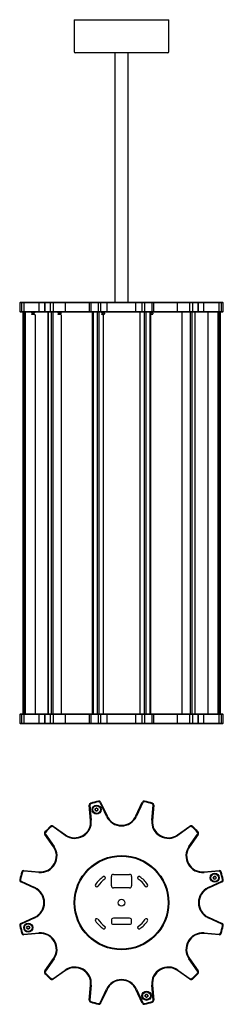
# Model space of a CAD drawing. Header units: millimetres. Extents: x 653 to 954, y 897 to 2357.
import ezdxf

# ---------------------------------------------------------------- set-up
doc = ezdxf.new("R2010")
doc.units = ezdxf.units.MM
doc.header["$LTSCALE"] = 10

msp = doc.modelspace()

# ---------------------------------------------------------------- linework, layer by layer
at = {"color": 7, "linetype": 'Continuous', "lineweight": 25}
for p, q in [((733.3, 2357.4), (733.3, 2310.1)), ((733.3, 2357.4), (873.3, 2357.4)), ((873.3, 2310.1), (873.3, 2357.4)), ((871.6, 2308.4), (735, 2308.4)), ((793.3, 2308.4), (793.3, 1938.4)), ((813.3, 1938.4), (813.3, 2308.4)), ((653.5, 1938.4), (652.5, 1937.4)), ((652.5, 1937.4), (652.5, 1924.4)), ((652.6, 1937.4), (652.5, 1937.4)), ((653.6, 1938.4), (652.6, 1937.4)), ((655.7, 1937.4), (652.6, 1937.4)), ((652.6, 1937.4), (652.6, 1924.4)), ((653.5, 1938.4), (653.6, 1938.4)), ((653.6, 1938.4), (656.6, 1938.4)), ((656.6, 1938.4), (655.7, 1937.4)), ((658.8, 1937.4), (655.7, 1937.4)), ((655.7, 1924.4), (655.7, 1937.4)), ((656.6, 1938.4), (658.7, 1938.4)), ((658.7, 1938.4), (658.8, 1937.4)), ((658.7, 1938.4), (681.1, 1938.4)), ((658.8, 1937.4), (658.8, 1924.4)), ((681.2, 1937.4), (658.8, 1937.4)), ((681.1, 1938.4), (681.2, 1937.4)), ((681.1, 1938.4), (690.1, 1938.4)), ((689.1, 1937.4), (681.2, 1937.4)), ((681.2, 1924.4), (681.2, 1937.4)), ((690.1, 1938.4), (689.1, 1937.4)), ((689.1, 1937.4), (689.1, 1924.4)), ((689.9, 1937.4), (689.1, 1937.4)), ((690.7, 1938.4), (689.9, 1937.4)), ((698.3, 1937.4), (689.9, 1937.4)), ((689.9, 1937.4), (689.9, 1924.4)), ((690.1, 1938.4), (690.7, 1938.4)), ((690.7, 1938.4), (698.9, 1938.4)), ((698.9, 1938.4), (698.3, 1937.4)), ((702, 1937.4), (698.3, 1937.4)), ((698.3, 1924.4), (698.3, 1937.4)), ((698.9, 1938.4), (701.5, 1938.4)), ((701.5, 1938.4), (702, 1937.4)), ((701.5, 1938.4), (719.9, 1938.4)), ((702, 1937.4), (702, 1924.4)), ((720.4, 1937.4), (702, 1937.4)), ((719.9, 1938.4), (720.4, 1937.4)), ((719.9, 1938.4), (756.5, 1938.4)), ((755.5, 1937.4), (720.4, 1937.4)), ((720.4, 1924.4), (720.4, 1937.4)), ((756.5, 1938.4), (755.5, 1937.4)), ((755.5, 1937.4), (755.5, 1924.4)), ((757.6, 1937.4), (755.5, 1937.4)), ((756.5, 1938.4), (757.9, 1938.4)), ((757.9, 1938.4), (757.6, 1937.4)), ((769, 1937.4), (757.6, 1937.4)), ((757.6, 1937.4), (757.6, 1924.4)), ((757.9, 1938.4), (769.2, 1938.4)), ((769.2, 1938.4), (769, 1937.4)), ((772.4, 1937.4), (769, 1937.4)), ((769, 1924.4), (769, 1937.4)), ((769.2, 1938.4), (771.5, 1938.4)), ((771.5, 1938.4), (772.4, 1937.4)), ((771.5, 1938.4), (781, 1938.4)), ((772.4, 1937.4), (772.4, 1924.4)), ((781.9, 1937.4), (772.4, 1937.4)), ((781, 1938.4), (781.9, 1937.4)), ((781, 1938.4), (825.5, 1938.4)), ((781.9, 1924.4), (781.9, 1937.4)), ((824.6, 1937.4), (781.9, 1937.4)), ((825.5, 1938.4), (824.6, 1937.4)), ((834.1, 1937.4), (824.6, 1937.4)), ((824.6, 1924.4), (824.6, 1937.4)), ((825.5, 1938.4), (835, 1938.4)), ((835, 1938.4), (834.1, 1937.4)), ((837.5, 1937.4), (834.1, 1937.4)), ((834.1, 1924.4), (834.1, 1937.4)), ((835, 1938.4), (837.3, 1938.4)), ((837.3, 1938.4), (837.5, 1937.4)), ((837.3, 1938.4), (848.6, 1938.4)), ((837.5, 1937.4), (837.5, 1924.4)), ((848.9, 1937.4), (837.5, 1937.4)), ((848.6, 1938.4), (848.9, 1937.4)), ((848.6, 1938.4), (850, 1938.4)), ((848.9, 1924.4), (848.9, 1937.4)), ((851, 1937.4), (848.9, 1937.4)), ((851, 1937.4), (850, 1938.4)), ((850, 1938.4), (886.7, 1938.4)), ((851, 1924.4), (851, 1937.4)), ((886.1, 1937.4), (851, 1937.4)), ((886.7, 1938.4), (886.1, 1937.4)), ((886.1, 1924.4), (886.1, 1937.4)), ((904.5, 1937.4), (886.1, 1937.4)), ((886.7, 1938.4), (905.1, 1938.4)), ((905.1, 1938.4), (904.5, 1937.4)), ((908.3, 1937.4), (904.5, 1937.4)), ((904.5, 1924.4), (904.5, 1937.4)), ((905.1, 1938.4), (907.6, 1938.4)), ((907.6, 1938.4), (908.3, 1937.4)), ((907.6, 1938.4), (915.9, 1938.4)), ((908.3, 1937.4), (908.3, 1924.4)), ((916.6, 1937.4), (908.3, 1937.4)), ((915.9, 1938.4), (916.6, 1937.4)), ((915.9, 1938.4), (916.4, 1938.4)), ((917.4, 1937.4), (916.4, 1938.4)), ((916.4, 1938.4), (925.4, 1938.4)), ((916.6, 1924.4), (916.6, 1937.4)), ((917.4, 1937.4), (916.6, 1937.4)), ((917.4, 1924.4), (917.4, 1937.4)), ((925.3, 1937.4), (917.4, 1937.4)), ((925.4, 1938.4), (925.3, 1937.4)), ((925.3, 1924.4), (925.3, 1937.4)), ((947.7, 1937.4), (925.3, 1937.4)), ((925.4, 1938.4), (947.8, 1938.4)), ((947.8, 1938.4), (947.7, 1937.4)), ((950.9, 1937.4), (947.7, 1937.4)), ((947.7, 1924.4), (947.7, 1937.4)), ((947.8, 1938.4), (949.9, 1938.4)), ((949.9, 1938.4), (950.9, 1937.4)), ((949.9, 1938.4), (952.9, 1938.4)), ((950.9, 1937.4), (950.9, 1924.4)), ((953.9, 1937.4), (950.9, 1937.4)), ((952.9, 1938.4), (953.9, 1937.4)), ((952.9, 1938.4), (953, 1938.4)), ((954, 1937.4), (953, 1938.4)), ((953.9, 1924.4), (953.9, 1937.4)), ((954, 1937.4), (953.9, 1937.4)), ((954, 1924.4), (954, 1937.4)), ((652.5, 1924.4), (653.5, 1923.4)), ((652.5, 1924.4), (652.6, 1924.4)), ((653.6, 1923.4), (652.6, 1924.4)), ((652.6, 1924.4), (655.7, 1924.4)), ((653.6, 1923.4), (653.5, 1923.4)), ((656.6, 1923.4), (653.6, 1923.4)), ((656.6, 1923.4), (655.7, 1924.4)), ((655.7, 1924.4), (658.8, 1924.4)), ((658.7, 1923.4), (656.6, 1923.4)), ((657, 1923.4), (657, 1327.9)), ((657.1, 1923.4), (657.1, 1327.9)), ((658.7, 1923.4), (658.8, 1924.4)), ((681.1, 1923.4), (658.7, 1923.4)), ((658.7, 1923.4), (658.7, 1327.9)), ((658.8, 1924.4), (681.2, 1924.4)), ((660.8, 1923.4), (660.8, 1327.9)), ((670.4, 1923.1), (674.9, 1923.3)), ((670.4, 1922.5), (670.4, 1923.1)), ((670.4, 1922.5), (670.4, 1920.7)), ((670.4, 1920.1), (670.4, 1920.7)), ((674.9, 1919.9), (670.4, 1920.1)), ((671, 1923.2), (671, 1922.6)), ((671, 1920.7), (671, 1920.1)), ((671.4, 1922.7), (671.3, 1922.6)), ((671.3, 1922.6), (671.3, 1920.6)), ((671.3, 1920.6), (671.4, 1920.5)), ((672.6, 1922.7), (671.4, 1922.7)), ((671.4, 1920.5), (672.6, 1920.5)), ((672.7, 1922.2), (671.5, 1922.2)), ((671.5, 1922.2), (671.5, 1921)), ((671.5, 1921), (672.7, 1921)), ((672.7, 1922.2), (672.7, 1921)), ((675.4, 1919.4), (675.4, 1327.9)), ((681.2, 1924.4), (681.1, 1923.4)), ((690.1, 1923.4), (681.1, 1923.4)), ((681.2, 1924.4), (689.1, 1924.4)), ((689.1, 1924.4), (690.1, 1923.4)), ((689.1, 1924.4), (689.9, 1924.4)), ((689.9, 1924.4), (698.3, 1924.4)), ((689.9, 1924.4), (690.7, 1923.4)), ((690.7, 1923.4), (690.1, 1923.4)), ((698.9, 1923.4), (690.7, 1923.4)), ((694, 1923.4), (694, 1327.9)), ((694.6, 1923.4), (694.6, 1327.9)), ((698.3, 1924.4), (702, 1924.4)), ((698.3, 1924.4), (698.9, 1923.4)), ((701.5, 1923.4), (698.9, 1923.4)), ((699.1, 1923.4), (699.1, 1327.9)), ((702, 1924.4), (701.5, 1923.4)), ((719.9, 1923.4), (701.5, 1923.4)), ((701.6, 1923.4), (701.6, 1327.9)), ((702, 1924.4), (720.4, 1924.4)), ((709.7, 1923.1), (713.4, 1923.3)), ((709.7, 1922.5), (709.7, 1923.1)), ((709.7, 1922.5), (709.7, 1920.7)), ((709.7, 1920.1), (709.7, 1920.7)), ((713.4, 1919.9), (709.7, 1920.1)), ((710.1, 1922.6), (710.1, 1922.6)), ((710.1, 1920.7), (710.1, 1920.7)), ((712, 1922.7), (710.8, 1922.6)), ((710.8, 1922.6), (710.8, 1920.6)), ((710.8, 1920.6), (712, 1920.5)), ((713, 1922.7), (712, 1922.7)), ((712, 1920.5), (713, 1920.5)), ((713.3, 1922.2), (712.3, 1922.2)), ((712.3, 1922.2), (712.3, 1921)), ((712.3, 1921), (713.3, 1921)), ((713.3, 1922.2), (713.3, 1921)), ((713.8, 1919.4), (713.8, 1327.9)), ((720.4, 1924.4), (719.9, 1923.4)), ((756.5, 1923.4), (719.9, 1923.4)), ((720.4, 1924.4), (755.5, 1924.4)), ((755.5, 1924.4), (756.5, 1923.4)), ((755.5, 1924.4), (757.6, 1924.4)), ((757.9, 1923.4), (756.5, 1923.4)), ((757.6, 1924.4), (769, 1924.4)), ((757.6, 1924.4), (757.9, 1923.4)), ((769.2, 1923.4), (757.9, 1923.4)), ((759.8, 1923.4), (759.8, 1327.9)), ((761.3, 1923.4), (761.3, 1327.9)), ((767.4, 1923.4), (767.4, 1327.9)), ((769, 1924.4), (772.4, 1924.4)), ((769, 1924.4), (769.2, 1923.4)), ((771.5, 1923.4), (769.2, 1923.4)), ((769.7, 1923.4), (769.7, 1327.9)), ((772.4, 1924.4), (771.5, 1923.4)), ((781, 1923.4), (771.5, 1923.4)), ((772.4, 1924.4), (781.9, 1924.4)), ((774, 1923.1), (776, 1923.3)), ((774, 1922.5), (774, 1923.1)), ((774, 1922.5), (774, 1920.7)), ((774, 1920.1), (774, 1920.7)), ((776, 1919.9), (774, 1920.1)), ((777.1, 1922.7), (775, 1922.6)), ((775, 1922.6), (775, 1920.6)), ((775, 1920.6), (777.1, 1920.5)), ((776.2, 1919.4), (776.2, 1327.9)), ((777.6, 1922.7), (777.1, 1922.7)), ((777.1, 1920.5), (777.6, 1920.5)), ((778.1, 1922.2), (777.5, 1922.2)), ((777.5, 1922.2), (777.5, 1921)), ((777.5, 1921), (778.1, 1921)), ((778.1, 1922.2), (778.1, 1921)), ((781.9, 1924.4), (781, 1923.4)), ((825.5, 1923.4), (781, 1923.4)), ((781.9, 1924.4), (824.6, 1924.4)), ((824.6, 1924.4), (834.1, 1924.4)), ((824.6, 1924.4), (825.5, 1923.4)), ((835, 1923.4), (825.5, 1923.4)), ((830.3, 1923.4), (830.3, 1327.9)), ((834.1, 1924.4), (837.5, 1924.4)), ((834.1, 1924.4), (835, 1923.4)), ((837.3, 1923.4), (835, 1923.4)), ((836.9, 1923.4), (836.9, 1327.9)), ((837.5, 1924.4), (837.3, 1923.4)), ((848.6, 1923.4), (837.3, 1923.4)), ((837.5, 1924.4), (848.9, 1924.4)), ((839.2, 1923.4), (839.2, 1327.9)), ((845.3, 1923.4), (845.3, 1327.9)), ((846.7, 1327.9), (846.7, 1923.4)), ((849.1, 1922.7), (846.8, 1922.6)), ((846.8, 1922.6), (846.9, 1922.6)), ((846.9, 1920.6), (846.8, 1920.6)), ((846.8, 1920.6), (849.1, 1920.5)), ((849.1, 1922.7), (846.9, 1922.6)), ((846.9, 1922.6), (846.9, 1920.6)), ((846.9, 1920.6), (849.1, 1920.5)), ((848.9, 1924.4), (848.6, 1923.4)), ((850, 1923.4), (848.6, 1923.4)), ((848.9, 1924.4), (851, 1924.4)), ((849.2, 1922.7), (849.1, 1922.7)), ((849.1, 1922.7), (849.1, 1922.7)), ((849.1, 1922.7), (849.1, 1922.7)), ((849.1, 1920.5), (849.2, 1920.5)), ((849.1, 1920.5), (849.1, 1920.5)), ((849.1, 1920.5), (849.1, 1920.5)), ((849.7, 1922.2), (849.7, 1921)), ((850, 1923.4), (851, 1924.4)), ((886.7, 1923.4), (850, 1923.4)), ((851, 1924.4), (886.1, 1924.4)), ((886.1, 1924.4), (886.7, 1923.4)), ((886.1, 1924.4), (904.5, 1924.4)), ((905.1, 1923.4), (886.7, 1923.4)), ((892.7, 1923.4), (892.7, 1327.9)), ((904.5, 1924.4), (908.3, 1924.4)), ((904.5, 1924.4), (905.1, 1923.4)), ((904.9, 1923.4), (904.9, 1327.9)), ((907.6, 1923.4), (905.1, 1923.4)), ((907.4, 1923.4), (907.4, 1327.9)), ((908.3, 1924.4), (907.6, 1923.4)), ((915.9, 1923.4), (907.6, 1923.4)), ((908.3, 1924.4), (916.6, 1924.4)), ((911.9, 1923.4), (911.9, 1327.9)), ((912.5, 1327.9), (912.5, 1923.4)), ((916.6, 1924.4), (915.9, 1923.4)), ((916.4, 1923.4), (915.9, 1923.4)), ((916.4, 1923.4), (917.4, 1924.4)), ((925.4, 1923.4), (916.4, 1923.4)), ((916.6, 1924.4), (917.4, 1924.4)), ((917.4, 1924.4), (925.3, 1924.4)), ((925.3, 1924.4), (925.4, 1923.4)), ((925.3, 1924.4), (947.7, 1924.4)), ((947.8, 1923.4), (925.4, 1923.4)), ((931.1, 1923.4), (931.1, 1327.9)), ((945.8, 1923.4), (945.8, 1327.9)), ((947.7, 1924.4), (950.9, 1924.4)), ((947.7, 1924.4), (947.8, 1923.4)), ((949.9, 1923.4), (947.8, 1923.4)), ((947.8, 1923.4), (947.8, 1327.9)), ((949.5, 1327.9), (949.5, 1923.4)), ((949.5, 1923.4), (949.5, 1327.9)), ((950.9, 1924.4), (949.9, 1923.4)), ((952.9, 1923.4), (949.9, 1923.4)), ((950.9, 1924.4), (953.9, 1924.4)), ((953.9, 1924.4), (952.9, 1923.4)), ((953, 1923.4), (952.9, 1923.4)), ((953, 1923.4), (954, 1924.4)), ((953.9, 1924.4), (954, 1924.4)), ((653.5, 1327.9), (652.5, 1326.9)), ((652.5, 1326.9), (652.5, 1313.9)), ((652.6, 1326.9), (652.5, 1326.9)), ((653.6, 1327.9), (652.6, 1326.9)), ((655.7, 1326.9), (652.6, 1326.9)), ((652.6, 1326.9), (652.6, 1313.9)), ((653.5, 1327.9), (653.6, 1327.9)), ((653.6, 1327.9), (656.6, 1327.9)), ((656.6, 1327.9), (655.7, 1326.9)), ((658.8, 1326.9), (655.7, 1326.9)), ((655.7, 1313.9), (655.7, 1326.9)), ((656.6, 1327.9), (658.7, 1327.9)), ((658.7, 1327.9), (658.8, 1326.9)), ((658.7, 1327.9), (681.1, 1327.9)), ((658.8, 1326.9), (658.8, 1313.9)), ((681.2, 1326.9), (658.8, 1326.9)), ((681.1, 1327.9), (681.2, 1326.9)), ((681.1, 1327.9), (690.1, 1327.9)), ((689.1, 1326.9), (681.2, 1326.9)), ((681.2, 1313.9), (681.2, 1326.9)), ((690.1, 1327.9), (689.1, 1326.9)), ((689.1, 1326.9), (689.1, 1313.9)), ((689.9, 1326.9), (689.1, 1326.9)), ((690.7, 1327.9), (689.9, 1326.9)), ((698.3, 1326.9), (689.9, 1326.9)), ((689.9, 1326.9), (689.9, 1313.9)), ((690.1, 1327.9), (690.7, 1327.9)), ((690.7, 1327.9), (698.9, 1327.9)), ((698.9, 1327.9), (698.3, 1326.9)), ((702, 1326.9), (698.3, 1326.9)), ((698.3, 1313.9), (698.3, 1326.9)), ((698.9, 1327.9), (701.5, 1327.9)), ((701.5, 1327.9), (702, 1326.9)), ((701.5, 1327.9), (719.9, 1327.9)), ((702, 1326.9), (702, 1313.9)), ((720.4, 1326.9), (702, 1326.9)), ((719.9, 1327.9), (720.4, 1326.9)), ((719.9, 1327.9), (756.5, 1327.9)), ((755.5, 1326.9), (720.4, 1326.9)), ((720.4, 1313.9), (720.4, 1326.9)), ((756.5, 1327.9), (755.5, 1326.9)), ((755.5, 1326.9), (755.5, 1313.9)), ((757.6, 1326.9), (755.5, 1326.9)), ((756.5, 1327.9), (757.9, 1327.9)), ((757.9, 1327.9), (757.6, 1326.9)), ((769, 1326.9), (757.6, 1326.9)), ((757.6, 1326.9), (757.6, 1313.9)), ((757.9, 1327.9), (769.2, 1327.9)), ((769.2, 1327.9), (769, 1326.9)), ((772.4, 1326.9), (769, 1326.9)), ((769, 1313.9), (769, 1326.9)), ((769.2, 1327.9), (771.5, 1327.9)), ((771.5, 1327.9), (772.4, 1326.9)), ((771.5, 1327.9), (781, 1327.9)), ((772.4, 1326.9), (772.4, 1313.9)), ((781.9, 1326.9), (772.4, 1326.9)), ((781, 1327.9), (781.9, 1326.9)), ((781, 1327.9), (825.5, 1327.9)), ((781.9, 1313.9), (781.9, 1326.9)), ((824.6, 1326.9), (781.9, 1326.9)), ((825.5, 1327.9), (824.6, 1326.9)), ((834.1, 1326.9), (824.6, 1326.9)), ((824.6, 1313.9), (824.6, 1326.9)), ((825.5, 1327.9), (835, 1327.9)), ((835, 1327.9), (834.1, 1326.9)), ((837.5, 1326.9), (834.1, 1326.9)), ((834.1, 1313.9), (834.1, 1326.9)), ((835, 1327.9), (837.3, 1327.9)), ((837.3, 1327.9), (837.5, 1326.9)), ((837.3, 1327.9), (848.6, 1327.9)), ((837.5, 1326.9), (837.5, 1313.9)), ((848.9, 1326.9), (837.5, 1326.9)), ((848.6, 1327.9), (848.9, 1326.9)), ((848.6, 1327.9), (850, 1327.9)), ((848.9, 1313.9), (848.9, 1326.9)), ((851, 1326.9), (848.9, 1326.9)), ((851, 1326.9), (850, 1327.9)), ((850, 1327.9), (886.7, 1327.9)), ((851, 1313.9), (851, 1326.9)), ((886.1, 1326.9), (851, 1326.9)), ((886.7, 1327.9), (886.1, 1326.9)), ((886.1, 1313.9), (886.1, 1326.9)), ((904.5, 1326.9), (886.1, 1326.9)), ((886.7, 1327.9), (905.1, 1327.9)), ((905.1, 1327.9), (904.5, 1326.9)), ((908.3, 1326.9), (904.5, 1326.9)), ((904.5, 1313.9), (904.5, 1326.9)), ((905.1, 1327.9), (907.6, 1327.9)), ((907.6, 1327.9), (908.3, 1326.9)), ((907.6, 1327.9), (915.9, 1327.9)), ((908.3, 1326.9), (908.3, 1313.9)), ((916.6, 1326.9), (908.3, 1326.9)), ((915.9, 1327.9), (916.6, 1326.9)), ((915.9, 1327.9), (916.4, 1327.9)), ((917.4, 1326.9), (916.4, 1327.9)), ((916.4, 1327.9), (925.4, 1327.9)), ((916.6, 1313.9), (916.6, 1326.9)), ((917.4, 1326.9), (916.6, 1326.9)), ((917.4, 1313.9), (917.4, 1326.9)), ((925.3, 1326.9), (917.4, 1326.9)), ((925.4, 1327.9), (925.3, 1326.9)), ((925.3, 1313.9), (925.3, 1326.9)), ((947.7, 1326.9), (925.3, 1326.9)), ((925.4, 1327.9), (947.8, 1327.9)), ((947.8, 1327.9), (947.7, 1326.9)), ((950.9, 1326.9), (947.7, 1326.9)), ((947.7, 1313.9), (947.7, 1326.9)), ((947.8, 1327.9), (949.9, 1327.9)), ((949.9, 1327.9), (950.9, 1326.9)), ((949.9, 1327.9), (952.9, 1327.9)), ((950.9, 1326.9), (950.9, 1313.9)), ((953.9, 1326.9), (950.9, 1326.9)), ((952.9, 1327.9), (953.9, 1326.9)), ((952.9, 1327.9), (953, 1327.9)), ((954, 1326.9), (953, 1327.9)), ((953.9, 1313.9), (953.9, 1326.9)), ((954, 1326.9), (953.9, 1326.9)), ((954, 1313.9), (954, 1326.9)), ((652.5, 1313.9), (653.5, 1312.9)), ((652.5, 1313.9), (652.6, 1313.9)), ((652.6, 1313.9), (655.7, 1313.9)), ((653.6, 1312.9), (652.6, 1313.9)), ((653.6, 1312.9), (653.5, 1312.9)), ((656.6, 1312.9), (653.6, 1312.9)), ((656.6, 1312.9), (655.7, 1313.9)), ((655.7, 1313.9), (658.8, 1313.9)), ((658.7, 1312.9), (656.6, 1312.9)), ((658.7, 1312.9), (658.8, 1313.9)), ((681.1, 1312.9), (658.7, 1312.9)), ((658.8, 1313.9), (681.2, 1313.9)), ((681.2, 1313.9), (681.1, 1312.9)), ((690.1, 1312.9), (681.1, 1312.9)), ((681.2, 1313.9), (689.1, 1313.9)), ((689.1, 1313.9), (690.1, 1312.9)), ((689.1, 1313.9), (689.9, 1313.9)), ((689.9, 1313.9), (698.3, 1313.9)), ((689.9, 1313.9), (690.7, 1312.9)), ((690.7, 1312.9), (690.1, 1312.9)), ((698.9, 1312.9), (690.7, 1312.9)), ((698.3, 1313.9), (702, 1313.9)), ((698.3, 1313.9), (698.9, 1312.9)), ((701.5, 1312.9), (698.9, 1312.9)), ((702, 1313.9), (701.5, 1312.9)), ((719.9, 1312.9), (701.5, 1312.9)), ((702, 1313.9), (720.4, 1313.9)), ((720.4, 1313.9), (719.9, 1312.9)), ((756.5, 1312.9), (719.9, 1312.9)), ((720.4, 1313.9), (755.5, 1313.9)), ((755.5, 1313.9), (756.5, 1312.9)), ((755.5, 1313.9), (757.6, 1313.9)), ((757.9, 1312.9), (756.5, 1312.9)), ((757.6, 1313.9), (769, 1313.9)), ((757.6, 1313.9), (757.9, 1312.9)), ((769.2, 1312.9), (757.9, 1312.9)), ((769, 1313.9), (772.4, 1313.9)), ((769, 1313.9), (769.2, 1312.9)), ((771.5, 1312.9), (769.2, 1312.9)), ((772.4, 1313.9), (771.5, 1312.9)), ((781, 1312.9), (771.5, 1312.9)), ((772.4, 1313.9), (781.9, 1313.9)), ((781.9, 1313.9), (781, 1312.9)), ((825.5, 1312.9), (781, 1312.9)), ((781.9, 1313.9), (824.6, 1313.9)), ((824.6, 1313.9), (834.1, 1313.9)), ((824.6, 1313.9), (825.5, 1312.9)), ((835, 1312.9), (825.5, 1312.9)), ((834.1, 1313.9), (837.5, 1313.9)), ((834.1, 1313.9), (835, 1312.9)), ((837.3, 1312.9), (835, 1312.9)), ((837.5, 1313.9), (837.3, 1312.9)), ((848.6, 1312.9), (837.3, 1312.9)), ((837.5, 1313.9), (848.9, 1313.9)), ((848.9, 1313.9), (848.6, 1312.9)), ((850, 1312.9), (848.6, 1312.9)), ((848.9, 1313.9), (851, 1313.9)), ((850, 1312.9), (851, 1313.9)), ((886.7, 1312.9), (850, 1312.9)), ((851, 1313.9), (886.1, 1313.9)), ((886.1, 1313.9), (886.7, 1312.9)), ((886.1, 1313.9), (904.5, 1313.9)), ((905.1, 1312.9), (886.7, 1312.9)), ((904.5, 1313.9), (908.3, 1313.9)), ((904.5, 1313.9), (905.1, 1312.9)), ((907.6, 1312.9), (905.1, 1312.9)), ((908.3, 1313.9), (907.6, 1312.9)), ((915.9, 1312.9), (907.6, 1312.9)), ((908.3, 1313.9), (916.6, 1313.9)), ((916.6, 1313.9), (915.9, 1312.9)), ((916.4, 1312.9), (915.9, 1312.9)), ((916.4, 1312.9), (917.4, 1313.9)), ((925.4, 1312.9), (916.4, 1312.9)), ((916.6, 1313.9), (917.4, 1313.9)), ((917.4, 1313.9), (925.3, 1313.9)), ((925.3, 1313.9), (925.4, 1312.9)), ((925.3, 1313.9), (947.7, 1313.9)), ((947.8, 1312.9), (925.4, 1312.9)), ((947.7, 1313.9), (950.9, 1313.9)), ((947.7, 1313.9), (947.8, 1312.9)), ((949.9, 1312.9), (947.8, 1312.9)), ((950.9, 1313.9), (949.9, 1312.9)), ((952.9, 1312.9), (949.9, 1312.9)), ((950.9, 1313.9), (953.9, 1313.9)), ((953.9, 1313.9), (952.9, 1312.9)), ((953, 1312.9), (952.9, 1312.9)), ((953, 1312.9), (954, 1313.9)), ((953.9, 1313.9), (954, 1313.9)), ((757.5, 1169.8), (755.5, 1192.2)), ((756.5, 1192.3), (758.5, 1169.9)), ((764.3, 1187), (766.3, 1188.2)), ((764.3, 1184.7), (764.3, 1187)), ((766.3, 1183.5), (764.3, 1184.7)), ((766.3, 1188.2), (768.3, 1187)), ((768.3, 1184.7), (766.3, 1183.5)), ((768.3, 1187), (768.3, 1184.7)), ((781, 1175.9), (771.5, 1196.3)), ((772.4, 1196.7), (781.9, 1176.3)), ((824.6, 1176.3), (834.1, 1196.7)), ((835, 1196.3), (825.5, 1175.9)), ((848.1, 1169.9), (850, 1192.3)), ((851, 1192.2), (849.1, 1169.8)), ((719.9, 1147.6), (701.5, 1160.5)), ((702, 1161.3), (720.4, 1148.4)), ((886.1, 1148.4), (904.5, 1161.3)), ((905.1, 1160.5), (886.7, 1147.6)), ((702.6, 1130.5), (689.7, 1149)), ((690.5, 1149.5), (703.4, 1131.1)), ((903.1, 1131.1), (916, 1149.5)), ((916.9, 1149), (904, 1130.5)), ((658.8, 1095.5), (681.2, 1093.5)), ((925.3, 1093.5), (947.7, 1095.5)), ((681.1, 1092.5), (658.7, 1094.5)), ((788.3, 1072.7), (788.3, 1086.7)), ((791.3, 1089.7), (815.3, 1089.7)), ((818.3, 1086.7), (818.3, 1072.7)), ((947.8, 1094.5), (925.4, 1092.5)), ((939.1, 1084.7), (940.2, 1086.7)), ((940.2, 1082.7), (939.1, 1084.7)), ((940.2, 1086.7), (942.5, 1086.7)), ((942.5, 1082.7), (940.2, 1082.7)), ((942.5, 1086.7), (943.7, 1084.7)), ((943.7, 1084.7), (942.5, 1082.7)), ((674.6, 1069.1), (654.3, 1078.6)), ((654.7, 1079.5), (675.1, 1070)), ((815.3, 1069.7), (791.3, 1069.7)), ((931.5, 1070), (951.8, 1079.5)), ((952.3, 1078.6), (931.9, 1069.1)), ((654.3, 1016.8), (674.6, 1026.3)), ((675.1, 1025.4), (654.7, 1015.9)), ((815.3, 1024.7), (791.3, 1024.7)), ((951.8, 1015.9), (931.5, 1025.4)), ((931.9, 1026.3), (952.3, 1016.8)), ((662.8, 1010.7), (664, 1012.7)), ((664, 1008.7), (662.8, 1010.7)), ((664, 1012.7), (666.3, 1012.7)), ((666.3, 1008.7), (664, 1008.7)), ((666.3, 1012.7), (667.4, 1010.7)), ((667.4, 1010.7), (666.3, 1008.7)), ((788.3, 1021.7), (788.3, 1018.7)), ((791.3, 1015.7), (815.3, 1015.7)), ((818.3, 1018.7), (818.3, 1021.7)), ((658.7, 1001), (681.1, 1002.9)), ((681.2, 1001.9), (658.8, 1000)), ((947.7, 1000), (925.3, 1001.9)), ((925.4, 1002.9), (947.8, 1001)), ((689.7, 946.5), (702.6, 964.9)), ((703.4, 964.3), (690.5, 945.9)), ((916, 945.9), (903.1, 964.3)), ((904, 964.9), (916.9, 946.5)), ((701.5, 934.9), (719.9, 947.8)), ((720.4, 947), (702, 934.1)), ((904.5, 934.1), (886.1, 947)), ((886.7, 947.8), (905.1, 934.9)), ((755.5, 903.2), (757.5, 925.6)), ((758.5, 925.6), (756.5, 903.2)), ((850, 903.2), (848.1, 925.6)), ((849.1, 925.6), (851, 903.2)), ((771.5, 899.1), (781, 919.5)), ((781.9, 919.1), (772.4, 898.7)), ((834.1, 898.7), (824.6, 919.1)), ((825.5, 919.5), (835, 899.1)), ((838.3, 910.7), (840.3, 911.9)), ((838.3, 908.4), (838.3, 910.7)), ((840.3, 907.3), (838.3, 908.4)), ((840.3, 911.9), (842.3, 910.7)), ((842.3, 908.4), (840.3, 907.3)), ((842.3, 910.7), (842.3, 908.4))]:
    msp.add_line(p, q, dxfattribs=at)
at = {"color": 7, "linetype": 'Continuous', "lineweight": 25, "flags": 128}
for points in [[(712.3, 1922.2), (712.3, 1922.3), (712.3, 1922.4), (712.3, 1922.5), (712.2, 1922.6), (712.2, 1922.6), (712.1, 1922.7), (712.1, 1922.7), (712, 1922.7)], [(712, 1920.5), (712.1, 1920.5), (712.1, 1920.6), (712.2, 1920.6), (712.2, 1920.7), (712.3, 1920.8), (712.3, 1920.8), (712.3, 1920.9), (712.3, 1921)], [(713, 1922.7), (713.1, 1922.7), (713.1, 1922.7), (713.2, 1922.6), (713.2, 1922.6), (713.3, 1922.5), (713.3, 1922.4), (713.3, 1922.3), (713.3, 1922.2)], [(713.3, 1921), (713.3, 1920.9), (713.3, 1920.8), (713.3, 1920.8), (713.2, 1920.7), (713.2, 1920.6), (713.1, 1920.6), (713.1, 1920.5), (713, 1920.5)], [(776.2, 1919.4), (776.2, 1919.5), (776.2, 1919.6), (776.1, 1919.7), (776.1, 1919.8), (776.1, 1919.8), (776, 1919.9), (776, 1919.9), (776, 1919.9)]]:
    msp.add_lwpolyline(points, dxfattribs=at)
at = {"color": 7, "linetype": 'Continuous', "lineweight": 25}
for centre, radius in [((766.3, 1185.8), 6.72), ((766.3, 1185.8), 5.67), ((803.3, 1047.7), 70), ((803.3, 1047.7), 69.3), ((803.3, 1047.7), 69), ((941.4, 1084.7), 6.72), ((941.4, 1084.7), 5.67), ((803.3, 1047.7), 5), ((665.1, 1010.7), 6.72), ((665.1, 1010.7), 5.67), ((840.3, 909.6), 6.72), ((840.3, 909.6), 5.67)]:
    msp.add_circle(centre, radius, dxfattribs=at)
for centre, radius, start, end in [((735, 2310.1), 1.7, 180, 270), ((871.6, 2310.1), 1.7, 270, 0), ((669.6, 1922.3), 1.81, 355.8817, 11.7441), ((669.6, 1920.9), 1.81, 348.2559, 4.1183), ((670.7, 1922.3), 1.93, 356.2063, 11.1586), ((670.7, 1920.9), 1.93, 348.8414, 3.7937), ((674.9, 1923.8), 0.498, 272.0128, 310.0986), ((674.9, 1919.4), 0.5, 359.9434, 87.9378), ((713.4, 1923.7), 0.382, 273.4058, 316.1624), ((713.3, 1919.5), 0.468, 355.5021, 82.0618), ((775.9, 1923.5), 0.197, 284.0489, 337.7875), ((777.1, 1922.2), 0.474, 356.8914, 88.8472), ((777.1, 1921), 0.474, 271.1528, 3.1086), ((777.6, 1922.2), 0.476, 356.9713, 86.7754), ((777.6, 1921), 0.476, 273.2246, 3.0287), ((849.2, 1922.2), 0.499, 359.9378, 91.9433), ((849.2, 1921), 0.499, 268.0567, 0.0622), ((803.3, 1047.7), 154.5, 102.8113, 107.1887), ((769.7, 1195.4), 3, 25, 102.8113), ((836.9, 1195.4), 3, 77.1887, 155), ((803.3, 1047.7), 154.5, 72.8113, 77.1887), ((758.5, 1192.4), 3, 107.1887, 185), ((758.5, 1192.4), 2, 107.1887, 185), ((803.3, 1047.7), 153.5, 102.8113, 107.1887), ((766.3, 1185.8), 2, 120, 180), ((766.3, 1185.8), 2, 180, 240), ((766.3, 1185.8), 2, 60, 120), ((766.3, 1185.8), 2, 240, 300), ((766.3, 1185.8), 2, 0, 60), ((766.3, 1185.8), 2, 300, 0), ((769.7, 1195.4), 2, 25, 102.8113), ((836.9, 1195.4), 2, 77.1887, 155), ((803.3, 1047.7), 153.5, 72.8113, 77.1887), ((848, 1192.4), 2, 355, 72.8113), ((848, 1192.4), 3, 355, 72.8113), ((734, 1167.7), 24.6, 235, 5), ((734, 1167.7), 23.6, 235, 5), ((803.3, 1186.3), 24.6, 205, 335), ((803.3, 1186.3), 23.6, 205, 335), ((872.6, 1167.7), 24.6, 175, 305), ((872.6, 1167.7), 23.6, 175, 305), ((803.3, 1047.7), 154.5, 132.8113, 137.1887), ((803.3, 1047.7), 153.5, 132.8113, 137.1887), ((700.3, 1158.9), 3, 55, 132.8113), ((700.3, 1158.9), 2, 55, 132.8113), ((906.2, 1158.9), 3, 47.1887, 125), ((906.2, 1158.9), 2, 47.1887, 125), ((803.3, 1047.7), 153.5, 42.8113, 47.1887), ((803.3, 1047.7), 154.5, 42.8113, 47.1887), ((692.1, 1150.7), 3, 137.1887, 215), ((692.1, 1150.7), 2, 137.1887, 215), ((914.4, 1150.7), 2, 325, 42.8113), ((914.4, 1150.7), 3, 325, 42.8113), ((683.2, 1117), 24.6, 265, 35), ((683.2, 1117), 23.6, 265, 35), ((923.3, 1117), 24.6, 145, 275), ((923.3, 1117), 23.6, 145, 275), ((658.5, 1092.5), 3, 85, 162.8113), ((948, 1092.5), 3, 17.1887, 95), ((655.5, 1081.3), 3, 167.1887, 245), ((803.3, 1047.7), 154.5, 162.8113, 167.1887), ((655.5, 1081.3), 2, 167.1887, 245), ((803.3, 1047.7), 153.5, 162.8113, 167.1887), ((658.5, 1092.5), 2, 85, 162.8113), ((803.3, 1047.7), 47.1, 125, 145), ((803.3, 1047.7), 42.9, 125, 145), ((777.5, 1084.6), 2.1, 305, 125), ((791.3, 1086.7), 3, 90, 180), ((815.3, 1086.7), 3, 0, 90), ((829.1, 1084.6), 2.1, 55, 235), ((803.3, 1047.7), 42.9, 35, 55), ((803.3, 1047.7), 47.1, 35, 55), ((941.4, 1084.7), 2, 150, 210), ((941.4, 1084.7), 2, 90, 150), ((941.4, 1084.7), 2, 210, 270), ((941.4, 1084.7), 2, 30, 90), ((941.4, 1084.7), 2, 270, 330), ((941.4, 1084.7), 2, 330, 30), ((948, 1092.5), 2, 17.1887, 95), ((803.3, 1047.7), 153.5, 12.8113, 17.1887), ((803.3, 1047.7), 154.5, 12.8113, 17.1887), ((951, 1081.3), 2, 295, 12.8113), ((951, 1081.3), 3, 295, 12.8113), ((664.7, 1047.7), 23.6, 295, 65), ((664.7, 1047.7), 24.6, 295, 65), ((766.4, 1073.5), 2.1, 145, 325), ((791.3, 1072.7), 3, 180, 270), ((815.3, 1072.7), 3, 270, 0), ((840.1, 1073.5), 2.1, 215, 35), ((941.8, 1047.7), 24.6, 115, 245), ((941.8, 1047.7), 23.6, 115, 245), ((766.4, 1021.9), 2.1, 35, 215), ((803.3, 1047.7), 42.9, 215, 235), ((791.3, 1021.7), 3, 90, 180), ((815.3, 1021.7), 3, 0, 90), ((803.3, 1047.7), 42.9, 305, 325), ((840.1, 1021.9), 2.1, 325, 145), ((655.5, 1014.1), 3, 115, 192.8113), ((803.3, 1047.7), 154.5, 192.8113, 197.1887), ((655.5, 1014.1), 2, 115, 192.8113), ((803.3, 1047.7), 153.5, 192.8113, 197.1887), ((665.1, 1010.7), 2, 150, 210), ((665.1, 1010.7), 2, 90, 150), ((665.1, 1010.7), 2, 210, 270), ((665.1, 1010.7), 2, 30, 90), ((665.1, 1010.7), 2, 270, 330), ((665.1, 1010.7), 2, 330, 30), ((803.3, 1047.7), 47.1, 215, 235), ((777.5, 1010.9), 2.1, 235, 55), ((791.3, 1018.7), 3, 180, 270), ((815.3, 1018.7), 3, 270, 0), ((829.1, 1010.9), 2.1, 125, 305), ((803.3, 1047.7), 47.1, 305, 325), ((803.3, 1047.7), 153.5, 342.8113, 347.1887), ((803.3, 1047.7), 154.5, 342.8113, 347.1887), ((951, 1014.1), 2, 347.1887, 65), ((951, 1014.1), 3, 347.1887, 65), ((658.5, 1002.9), 3, 197.1887, 275), ((658.5, 1002.9), 2, 197.1887, 275), ((683.2, 978.4), 24.6, 325, 95), ((683.2, 978.4), 23.6, 325, 95), ((923.3, 978.4), 24.6, 85, 215), ((923.3, 978.4), 23.6, 85, 215), ((948, 1002.9), 3, 265, 342.8113), ((948, 1002.9), 2, 265, 342.8113), ((734, 927.7), 24.6, 355, 125), ((734, 927.7), 23.6, 355, 125), ((872.6, 927.7), 24.6, 55, 185), ((872.6, 927.7), 23.6, 55, 185), ((692.1, 944.8), 3, 145, 222.8113), ((803.3, 1047.7), 154.5, 222.8113, 227.1887), ((692.1, 944.8), 2, 145, 222.8113), ((803.3, 1047.7), 153.5, 222.8113, 227.1887), ((700.3, 936.6), 2, 227.1887, 305), ((906.2, 936.6), 2, 235, 312.8113), ((803.3, 1047.7), 153.5, 312.8113, 317.1887), ((803.3, 1047.7), 154.5, 312.8113, 317.1887), ((914.4, 944.8), 2, 317.1887, 35), ((914.4, 944.8), 3, 317.1887, 35), ((700.3, 936.6), 3, 227.1887, 305), ((803.3, 909.1), 24.6, 25, 155), ((803.3, 909.1), 23.6, 25, 155), ((906.2, 936.6), 3, 235, 312.8113), ((840.3, 909.6), 2, 120, 180), ((840.3, 909.6), 2, 180, 240), ((840.3, 909.6), 2, 60, 120), ((840.3, 909.6), 2, 240, 300), ((840.3, 909.6), 2, 360, 60), ((840.3, 909.6), 2, 300, 360), ((758.5, 903), 3, 175, 252.8113), ((758.5, 903), 2, 175, 252.8113), ((803.3, 1047.7), 154.5, 252.8113, 257.1887), ((803.3, 1047.7), 153.5, 252.8113, 257.1887), ((769.7, 900), 3, 257.1887, 335), ((769.7, 900), 2, 257.1887, 335), ((836.9, 900), 3, 205, 282.8113), ((836.9, 900), 2, 205, 282.8113), ((803.3, 1047.7), 153.5, 282.8113, 287.1887), ((803.3, 1047.7), 154.5, 282.8113, 287.1887), ((848, 903), 2, 287.1887, 5), ((848, 903), 3, 287.1887, 5)]:
    msp.add_arc(centre, radius, start, end, dxfattribs=at)
for points in [[(670.4, 1922.5), (670.5, 1922.6), (670.7, 1922.6), (671, 1922.6), (671.2, 1922.6), (671.3, 1922.6), (671.3, 1922.6)], [(671.3, 1920.6), (671.3, 1920.6), (671.2, 1920.6), (671, 1920.7), (670.7, 1920.7), (670.5, 1920.7), (670.4, 1920.7)], [(709.7, 1922.5), (709.7, 1922.6), (709.9, 1922.6), (710.3, 1922.6), (710.6, 1922.6), (710.7, 1922.6), (710.8, 1922.6)], [(710.8, 1920.6), (710.7, 1920.6), (710.6, 1920.6), (710.3, 1920.7), (709.9, 1920.7), (709.7, 1920.7), (709.7, 1920.7)], [(774, 1922.5), (774, 1922.6), (774.1, 1922.6), (774.4, 1922.6), (774.7, 1922.6), (774.9, 1922.6), (775, 1922.6)], [(775, 1920.6), (774.9, 1920.6), (774.7, 1920.6), (774.4, 1920.7), (774.1, 1920.7), (774, 1920.7), (774, 1920.7)]]:
    msp.add_open_spline(points, degree=3, dxfattribs=at)
for points, knots in [([(709.7, 1922.6), (709.7, 1922.6), (709.8, 1922.6), (710, 1922.6), (710.1, 1922.6)], [0, 0, 0, 0, 0.134689, 1, 1, 1, 1]), ([(710.1, 1920.7), (710, 1920.7), (709.8, 1920.7), (709.7, 1920.7), (709.7, 1920.7)], [0, 0, 0, 0, 0.865311, 1, 1, 1, 1]), ([(774, 1922.6), (774, 1922.6), (774.2, 1922.6), (774.5, 1922.6), (774.7, 1922.6)], [0, 0, 0, 0, 0.114597, 1, 1, 1, 1]), ([(774.7, 1920.6), (774.5, 1920.6), (774.2, 1920.7), (774, 1920.7), (774, 1920.7)], [0, 0, 0, 0, 0.885403, 1, 1, 1, 1])]:
    msp.add_open_spline(points, degree=3, knots=knots, dxfattribs=at)

doc.saveas('drawing.dxf')
